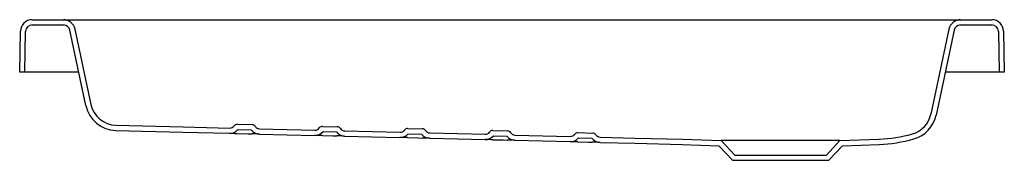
# Model space of a CAD drawing. Header units: millimetres. Extents: x 5006.56 to 5007.311, y 3071.233 to 3071.34.
import ezdxf

# ---------------------------------------------------------------- set-up
doc = ezdxf.new("R2010")
doc.units = ezdxf.units.MM
doc.layers.add('SANINDUSA', color=3, linetype='Continuous')

msp = doc.modelspace()

# ---------------------------------------------------------------- linework, layer by layer
at = {"layer": 'SANINDUSA'}
for p, q in [((5006.56933, 3071.34017), (5006.5932, 3071.34017)), ((5006.56933, 3071.33617), (5006.5932, 3071.33617)), ((5006.5932, 3071.34017), (5006.61179, 3071.34017)), ((5006.61421, 3071.27562), (5006.602, 3071.33304)), ((5006.61179, 3071.34017), (5007.25919, 3071.34017)), ((5007.26898, 3071.33305), (5007.2552, 3071.26825)), ((5007.25919, 3071.34017), (5007.27778, 3071.34017)), ((5007.27778, 3071.34017), (5007.30165, 3071.34017)), ((5007.27778, 3071.33617), (5007.30165, 3071.33617)), ((5006.55979, 3071.30017), (5006.56034, 3071.33133)), ((5006.56379, 3071.30017), (5006.56433, 3071.33126)), ((5006.6103, 3071.27479), (5006.59809, 3071.33221)), ((5007.27289, 3071.33221), (5007.25911, 3071.26742)), ((5007.30664, 3071.33126), (5007.30719, 3071.30017)), ((5007.31064, 3071.33133), (5007.31119, 3071.30017)), ((5006.56379, 3071.30017), (5006.55979, 3071.30017)), ((5006.56479, 3071.30017), (5006.56379, 3071.30017)), ((5006.6049, 3071.30017), (5006.56479, 3071.30017)), ((5007.30619, 3071.30017), (5007.26608, 3071.30017)), ((5007.30719, 3071.30017), (5007.30619, 3071.30017)), ((5007.31119, 3071.30017), (5007.30719, 3071.30017)), ((5006.63328, 3071.25978), (5006.68445, 3071.25853)), ((5006.68445, 3071.25853), (5006.72009, 3071.25765)), ((5006.72591, 3071.26051), (5006.73716, 3071.26023)), ((5006.79089, 3071.25891), (5006.80214, 3071.25863)), ((5006.63318, 3071.25579), (5006.68435, 3071.25453)), ((5006.68435, 3071.25453), (5006.71999, 3071.25365)), ((5006.72631, 3071.2565), (5006.73656, 3071.25624)), ((5006.74273, 3071.25309), (5006.78497, 3071.25205)), ((5006.74283, 3071.25709), (5006.78507, 3071.25605)), ((5006.79129, 3071.2549), (5006.80154, 3071.25465)), ((5006.80771, 3071.25149), (5006.84995, 3071.25046)), ((5006.80781, 3071.25549), (5006.85005, 3071.25445)), ((5006.85587, 3071.25731), (5006.86712, 3071.25704)), ((5006.85627, 3071.2533), (5006.86652, 3071.25305)), ((5006.87279, 3071.2539), (5006.91503, 3071.25286)), ((5006.92085, 3071.25571), (5006.9321, 3071.25544)), ((5006.92125, 3071.2517), (5006.9315, 3071.25145)), ((5006.93777, 3071.2523), (5006.98001, 3071.25126)), ((5006.98583, 3071.25412), (5006.99708, 3071.25384)), ((5007.00275, 3071.2507), (5007.02949, 3071.25004)), ((5006.87269, 3071.2499), (5006.91493, 3071.24886)), ((5006.93767, 3071.2483), (5006.97991, 3071.24726)), ((5006.98623, 3071.25011), (5006.99648, 3071.24985)), ((5007.00265, 3071.2467), (5007.02938, 3071.24604)), ((5007.02938, 3071.24604), (5007.06537, 3071.24516)), ((5007.02949, 3071.25004), (5007.06549, 3071.24916)), ((5007.06537, 3071.24516), (5007.0934, 3071.24418)), ((5007.06549, 3071.24916), (5007.09519, 3071.24812)), ((5007.0934, 3071.24418), (5007.10375, 3071.23308)), ((5007.09519, 3071.24812), (5007.10549, 3071.23708)), ((5007.18579, 3071.24812), (5007.09519, 3071.24812)), ((5007.17549, 3071.23708), (5007.18579, 3071.24812)), ((5007.17723, 3071.23308), (5007.18758, 3071.24418)), ((5007.18579, 3071.24812), (5007.21549, 3071.24916)), ((5007.18758, 3071.24418), (5007.21563, 3071.24516)), ((5007.10549, 3071.23708), (5007.17549, 3071.23708)), ((5007.10375, 3071.23308), (5007.17723, 3071.23308))]:
    msp.add_line(p, q, dxfattribs=at)
at = {"layer": 'SANINDUSA', "flags": 128}
for points in [[(5006.72, 3071.25365), (5006.72045, 3071.25364), (5006.72171, 3071.25361), (5006.72362, 3071.25356), (5006.72586, 3071.25351)], [(5006.72586, 3071.25351), (5006.73386, 3071.25331), (5006.73686, 3071.25324)], [(5006.79084, 3071.25191), (5006.79884, 3071.25172), (5006.80184, 3071.25164)], [(5006.85582, 3071.25032), (5006.86382, 3071.25012), (5006.86682, 3071.25005)], [(5006.92081, 3071.24872), (5006.9288, 3071.24853), (5006.9318, 3071.24845)], [(5006.98579, 3071.24713), (5006.99379, 3071.24693), (5006.99678, 3071.24686)]]:
    msp.add_lwpolyline(points, dxfattribs=at)
at = {"layer": 'SANINDUSA'}
for centre, radius, start, end in [((5006.56933, 3071.33117), 0.009, 90, 179), ((5006.56933, 3071.33117), 0.005, 90, 179), ((5006.5932, 3071.33117), 0.009, 12, 90), ((5006.5932, 3071.33117), 0.005, 12, 90), ((5007.27778, 3071.33117), 0.009, 90, 168), ((5007.27778, 3071.33117), 0.005, 90, 168), ((5007.30165, 3071.33117), 0.009, 1, 90), ((5007.30165, 3071.33117), 0.005, 1, 90), ((5006.63377, 3071.27978), 0.024, 192.00002, 268.59154), ((5006.63377, 3071.27978), 0.02, 191.99996, 268.59159), ((5007.23564, 3071.27241), 0.02, 285.78037, 347.99989), ((5007.23564, 3071.27241), 0.024, 285.78053, 347.99997), ((5006.72019, 3071.26165), 0.004, 268.59164, 323.74146), ((5006.72583, 3071.25751), 0.003, 88.59154, 143.74178), ((5006.73709, 3071.25723), 0.003, 33.44171, 88.59138), ((5006.74293, 3071.26109), 0.004, 213.44117, 268.59175), ((5006.79081, 3071.25591), 0.003, 88.59158, 143.74146), ((5006.80207, 3071.25563), 0.003, 33.44129, 88.59177), ((5006.72019, 3071.26165), 0.008, 268.59162, 319.90934), ((5006.74293, 3071.26109), 0.008, 217.27358, 268.59163), ((5006.63207, 3066.93663), 4.31788, 88.53154, 88.60932), ((5006.78517, 3071.26005), 0.008, 268.59165, 319.90932), ((5006.71294, 3068.126), 3.12688, 88.57246, 88.67986), ((5006.78517, 3071.26005), 0.004, 268.59133, 323.74198), ((5006.80791, 3071.25949), 0.008, 217.2738, 268.59163), ((5006.74106, 3068.72581), 2.52657, 88.48851, 88.62145), ((5006.80791, 3071.25949), 0.004, 213.44149, 268.59145), ((5006.85015, 3071.25845), 0.008, 268.59177, 319.90919), ((5006.80703, 3069.30962), 1.94131, 88.55971, 88.73271), ((5006.85015, 3071.25845), 0.004, 268.59229, 323.74123), ((5006.85579, 3071.25431), 0.003, 88.59154, 143.74178), ((5006.87289, 3071.25789), 0.008, 217.27399, 268.59134), ((5006.86705, 3071.25404), 0.003, 33.44218, 88.59088), ((5006.87289, 3071.25789), 0.004, 213.44117, 268.59197), ((5006.91513, 3071.25686), 0.008, 268.59177, 319.90919), ((5006.91513, 3071.25686), 0.004, 268.59124, 323.74227), ((5006.92077, 3071.25272), 0.003, 88.59158, 143.74146), ((5006.93787, 3071.2563), 0.008, 217.27399, 268.59134), ((5006.93203, 3071.25244), 0.003, 33.43993, 88.59286), ((5006.93787, 3071.2563), 0.004, 213.44251, 268.59063), ((5006.98011, 3071.25526), 0.004, 268.59145, 323.74145), ((5006.98575, 3071.25112), 0.003, 88.59133, 143.74253), ((5006.99701, 3071.25084), 0.003, 33.44039, 88.59267), ((5007.00285, 3071.2547), 0.004, 213.44256, 268.59038), ((5007.21172, 3071.35708), 0.10799, 272.00254, 285.77668), ((5006.82742, 3069.59527), 1.65524, 88.43313, 88.63604), ((5006.88748, 3069.93775), 1.3114, 88.54406, 88.80016), ((5006.90548, 3070.12573), 1.12303, 88.35815, 88.65722), ((5006.98011, 3071.25526), 0.008, 268.59146, 319.9095), ((5006.96749, 3070.55161), 0.69576, 88.49295, 88.97665), ((5007.00285, 3071.2547), 0.008, 217.27399, 268.59134), ((5006.98351, 3070.65232), 0.59469, 88.15558, 88.72134), ((5007.21172, 3071.35708), 0.11199, 272.00328, 285.77684)]:
    msp.add_arc(centre, radius, start, end, dxfattribs=at)

doc.saveas('drawing.dxf')
